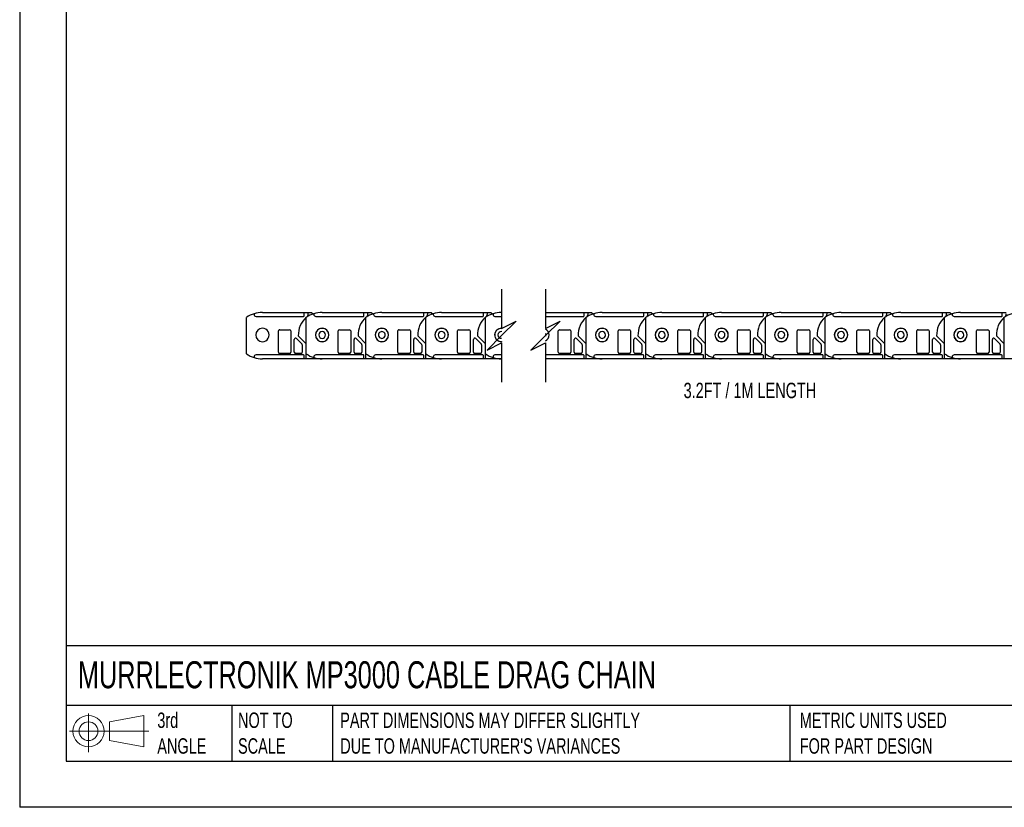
# Model space of a CAD drawing. Header units: millimetres. Extents: x 0 to 1537, y 0 to 1187.
# Tile 1 of 14: x 0 to 742, y 0 to 594. Entities that reach past the tile are written whole.
import ezdxf

# ---------------------------------------------------------------- set-up
doc = ezdxf.new("R2010")
doc.units = ezdxf.units.MM
doc.header["$LTSCALE"] = 5.5
doc.layers.add('DIMENSIONS', color=140, linetype='Continuous', lineweight=25)
doc.layers.add('TEXT', color=140, linetype='Continuous', lineweight=25)
doc.styles.add('SLDTEXTSTYLE0', font='TXT', dxfattribs={"width": 0.7})

# ---------------------------------------------------------------- blocks, each defined once
blk = doc.blocks.new('Block11')
at = {"color": 7, "linetype": 'Continuous', "lineweight": 18}
for p, q in [((14.24, 29.21), (14.24, 0)), ((30.14, 22.92), (55.96, 27.68)), ((30.14, 8.78), (30.14, 22.92)), ((55.96, 27.68), (55.96, 4.02)), ((0, 15.85), (59.81, 15.85)), ((30.14, 8.78), (55.96, 4.02))]:
    blk.add_line(p, q, dxfattribs=at)
for radius in [11.83, 7.07]:
    blk.add_circle((14.24, 15.85), radius, dxfattribs=at)
blk = doc.blocks.new('Block12')
at = {"color": 7, "linetype": 'Continuous'}
blk.add_blockref('Block11', (0, 0), dxfattribs=at)

msp = doc.modelspace()

# ---------------------------------------------------------------- linework, layer by layer
at = {"color": 7, "linetype": 'Continuous'}
for p in [(0.01, 1187.46), (1536.71, 0.01)]:
    msp.add_line(p, (0.01, 0.01), dxfattribs=at)
for p, q in [((176.58, 372.11), (176.58, 371.57)), ((182.88, 373.07), (214.38, 373.07)), ((214.38, 370.57), (214.38, 373.07)), ((214.38, 373.07), (217.38, 373.07)), ((217.38, 372.07), (217.38, 373.07)), ((217.38, 373.07), (219.88, 373.07)), ((219.88, 373.07), (221.2, 371.98)), ((221.58, 372.11), (221.58, 371.57)), ((227.88, 373.07), (259.38, 373.07)), ((259.38, 370.57), (259.38, 373.07)), ((259.38, 373.07), (262.38, 373.07)), ((262.38, 372.07), (262.38, 373.07)), ((262.38, 373.07), (264.88, 373.07)), ((264.88, 373.07), (266.2, 371.98)), ((266.58, 372.11), (266.58, 371.57)), ((272.88, 373.07), (304.38, 373.07)), ((304.38, 370.57), (304.38, 373.07)), ((304.38, 373.07), (307.38, 373.07)), ((307.38, 372.07), (307.38, 373.07)), ((307.38, 373.07), (309.88, 373.07)), ((309.88, 373.07), (311.2, 371.98)), ((311.58, 372.11), (311.58, 371.57)), ((317.88, 373.07), (349.38, 373.07)), ((349.38, 370.57), (349.38, 373.07)), ((349.38, 373.07), (352.38, 373.07)), ((352.38, 372.07), (352.38, 373.07)), ((352.38, 373.07), (354.88, 373.07)), ((354.88, 373.07), (356.2, 371.98)), ((356.58, 372.11), (356.58, 371.57)), ((362.88, 373.07), (363.1, 373.07)), ((396.1, 373.07), (425.27, 373.07)), ((425.27, 370.57), (425.27, 373.07)), ((425.27, 373.07), (428.27, 373.07)), ((428.27, 372.07), (428.27, 373.07)), ((428.27, 373.07), (430.77, 373.07)), ((430.77, 373.07), (432.09, 371.98)), ((432.47, 372.11), (432.47, 371.57)), ((438.77, 373.07), (470.27, 373.07)), ((470.27, 370.57), (470.27, 373.07)), ((470.27, 373.07), (473.27, 373.07)), ((473.27, 372.07), (473.27, 373.07)), ((473.27, 373.07), (475.77, 373.07)), ((475.77, 373.07), (477.09, 371.98)), ((477.47, 372.11), (477.47, 371.57)), ((483.77, 373.07), (515.27, 373.07)), ((515.27, 370.57), (515.27, 373.07)), ((515.27, 373.07), (518.27, 373.07)), ((518.27, 372.07), (518.27, 373.07)), ((518.27, 373.07), (520.77, 373.07)), ((520.77, 373.07), (522.09, 371.98)), ((522.47, 372.11), (522.47, 371.57)), ((528.77, 373.07), (560.27, 373.07)), ((560.27, 370.57), (560.27, 373.07)), ((560.27, 373.07), (563.27, 373.07)), ((563.27, 372.07), (563.27, 373.07)), ((563.27, 373.07), (565.77, 373.07)), ((565.77, 373.07), (567.09, 371.98)), ((567.47, 372.11), (567.47, 371.57)), ((573.77, 373.07), (605.27, 373.07)), ((605.27, 370.57), (605.27, 373.07)), ((605.27, 373.07), (608.27, 373.07)), ((608.27, 372.07), (608.27, 373.07)), ((608.27, 373.07), (610.77, 373.07)), ((610.77, 373.07), (612.09, 371.98)), ((612.47, 372.11), (612.47, 371.57)), ((618.77, 373.07), (650.27, 373.07)), ((650.27, 370.57), (650.27, 373.07)), ((650.27, 373.07), (653.27, 373.07)), ((653.27, 372.07), (653.27, 373.07)), ((653.27, 373.07), (655.77, 373.07)), ((655.77, 373.07), (657.09, 371.98)), ((657.47, 372.11), (657.47, 371.57)), ((663.77, 373.07), (695.27, 373.07)), ((695.27, 370.57), (695.27, 373.07)), ((695.27, 373.07), (698.27, 373.07)), ((698.27, 372.07), (698.27, 373.07)), ((698.27, 373.07), (700.77, 373.07)), ((700.77, 373.07), (702.09, 371.98)), ((702.47, 372.11), (702.47, 371.57)), ((708.77, 373.07), (740.27, 373.07)), ((740.27, 370.57), (740.27, 373.07)), ((740.27, 373.07), (743.27, 373.07)), ((170.88, 341.84), (170.88, 369.31)), ((178.08, 370.07), (213.88, 370.07)), ((215.88, 341.84), (215.88, 369.31)), ((223.08, 370.07), (258.88, 370.07)), ((260.88, 341.84), (260.88, 369.31)), ((268.08, 370.07), (303.88, 370.07)), ((305.88, 341.84), (305.88, 369.31)), ((313.08, 370.07), (348.88, 370.07)), ((350.88, 341.84), (350.88, 369.31)), ((358.08, 370.07), (363.1, 370.07)), ((396.1, 370.07), (424.77, 370.07)), ((426.77, 341.84), (426.77, 369.31)), ((433.97, 370.07), (469.77, 370.07)), ((471.77, 341.84), (471.77, 369.31)), ((478.97, 370.07), (514.77, 370.07)), ((516.77, 341.84), (516.77, 369.31)), ((523.97, 370.07), (559.77, 370.07)), ((561.77, 341.84), (561.77, 369.31)), ((568.97, 370.07), (604.77, 370.07)), ((606.77, 341.84), (606.77, 369.31)), ((613.97, 370.07), (649.77, 370.07)), ((651.77, 341.84), (651.77, 369.31)), ((658.97, 370.07), (694.77, 370.07)), ((696.77, 341.84), (696.77, 369.31)), ((703.97, 370.07), (739.77, 370.07)), ((741.77, 341.84), (741.77, 369.31)), ((194.88, 343.07), (194.88, 359.07)), ((195.88, 360.07), (203.38, 360.07)), ((204.38, 359.07), (204.38, 343.07)), ((239.88, 343.07), (239.88, 359.07)), ((240.88, 360.07), (248.38, 360.07)), ((249.38, 359.07), (249.38, 343.07)), ((284.88, 343.07), (284.88, 359.07)), ((285.88, 360.07), (293.38, 360.07)), ((294.38, 359.07), (294.38, 343.07)), ((329.88, 343.07), (329.88, 359.07)), ((330.88, 360.07), (338.38, 360.07)), ((339.38, 359.07), (339.38, 343.07)), ((362.88, 361.12), (363.1, 361.09)), ((405.77, 343.07), (405.77, 359.07)), ((406.77, 360.07), (414.27, 360.07)), ((415.27, 359.07), (415.27, 343.07)), ((450.77, 343.07), (450.77, 359.07)), ((451.77, 360.07), (459.27, 360.07)), ((460.27, 359.07), (460.27, 343.07)), ((495.77, 343.07), (495.77, 359.07)), ((496.77, 360.07), (504.27, 360.07)), ((505.27, 359.07), (505.27, 343.07)), ((540.77, 343.07), (540.77, 359.07)), ((541.77, 360.07), (549.27, 360.07)), ((550.27, 359.07), (550.27, 343.07)), ((585.77, 343.07), (585.77, 359.07)), ((586.77, 360.07), (594.27, 360.07)), ((595.27, 359.07), (595.27, 343.07)), ((630.77, 343.07), (630.77, 359.07)), ((631.77, 360.07), (639.27, 360.07)), ((640.27, 359.07), (640.27, 343.07)), ((675.77, 343.07), (675.77, 359.07)), ((676.77, 360.07), (684.27, 360.07)), ((685.27, 359.07), (685.27, 343.07)), ((720.77, 343.07), (720.77, 359.07)), ((721.77, 360.07), (729.27, 360.07)), ((730.27, 359.07), (730.27, 343.07)), ((206.88, 343.07), (206.88, 352.66)), ((208.58, 353.37), (212.58, 349.37)), ((215.88, 349.47), (209.89, 355.46)), ((212.88, 348.66), (212.88, 343.07)), ((215.88, 338.07), (215.88, 349.47)), ((251.88, 343.07), (251.88, 352.66)), ((253.58, 353.37), (257.58, 349.37)), ((260.88, 349.47), (254.89, 355.46)), ((257.88, 348.66), (257.88, 343.07)), ((260.88, 338.07), (260.88, 349.47)), ((296.88, 343.07), (296.88, 352.66)), ((298.58, 353.37), (302.58, 349.37)), ((305.88, 349.47), (299.89, 355.46)), ((302.88, 348.66), (302.88, 343.07)), ((305.88, 338.07), (305.88, 349.47)), ((341.88, 343.07), (341.88, 352.66)), ((343.58, 353.37), (347.58, 349.37)), ((350.88, 349.47), (344.89, 355.46)), ((347.88, 348.66), (347.88, 343.07)), ((350.88, 338.07), (350.88, 349.47)), ((363.1, 351.06), (362.88, 351.02)), ((417.77, 343.07), (417.77, 352.66)), ((419.48, 353.37), (423.48, 349.37)), ((426.77, 349.47), (420.78, 355.46)), ((423.77, 348.66), (423.77, 343.07)), ((426.77, 338.07), (426.77, 349.47)), ((462.77, 343.07), (462.77, 352.66)), ((464.48, 353.37), (468.48, 349.37)), ((471.77, 349.47), (465.78, 355.46)), ((468.77, 348.66), (468.77, 343.07)), ((471.77, 338.07), (471.77, 349.47)), ((507.77, 343.07), (507.77, 352.66)), ((509.48, 353.37), (513.48, 349.37)), ((516.77, 349.47), (510.78, 355.46)), ((513.77, 348.66), (513.77, 343.07)), ((516.77, 338.07), (516.77, 349.47)), ((552.77, 343.07), (552.77, 352.66)), ((554.48, 353.37), (558.48, 349.37)), ((561.77, 349.47), (555.78, 355.46)), ((558.77, 348.66), (558.77, 343.07)), ((561.77, 338.07), (561.77, 349.47)), ((597.77, 343.07), (597.77, 352.66)), ((599.48, 353.37), (603.48, 349.37)), ((606.77, 349.47), (600.78, 355.46)), ((603.77, 348.66), (603.77, 343.07)), ((606.77, 338.07), (606.77, 349.47)), ((642.77, 343.07), (642.77, 352.66)), ((644.48, 353.37), (648.48, 349.37)), ((651.77, 349.47), (645.78, 355.46)), ((648.77, 348.66), (648.77, 343.07)), ((651.77, 338.07), (651.77, 349.47)), ((687.77, 343.07), (687.77, 352.66)), ((689.48, 353.37), (693.48, 349.37)), ((696.77, 349.47), (690.78, 355.46)), ((693.77, 348.66), (693.77, 343.07)), ((696.77, 338.07), (696.77, 349.47)), ((732.77, 343.07), (732.77, 352.66)), ((734.48, 353.37), (738.48, 349.37)), ((741.77, 349.47), (735.78, 355.46)), ((738.77, 348.66), (738.77, 343.07)), ((741.77, 338.07), (741.77, 349.47)), ((203.38, 342.07), (195.88, 342.07)), ((211.88, 342.07), (207.88, 342.07)), ((248.38, 342.07), (240.88, 342.07)), ((256.88, 342.07), (252.88, 342.07)), ((293.38, 342.07), (285.88, 342.07)), ((301.88, 342.07), (297.88, 342.07)), ((338.38, 342.07), (330.88, 342.07)), ((346.88, 342.07), (342.88, 342.07)), ((414.27, 342.07), (406.77, 342.07)), ((422.77, 342.07), (418.77, 342.07)), ((459.27, 342.07), (451.77, 342.07)), ((467.77, 342.07), (463.77, 342.07)), ((504.27, 342.07), (496.77, 342.07)), ((512.77, 342.07), (508.77, 342.07)), ((549.27, 342.07), (541.77, 342.07)), ((557.77, 342.07), (553.77, 342.07)), ((594.27, 342.07), (586.77, 342.07)), ((602.77, 342.07), (598.77, 342.07)), ((639.27, 342.07), (631.77, 342.07)), ((647.77, 342.07), (643.77, 342.07)), ((684.27, 342.07), (676.77, 342.07)), ((692.77, 342.07), (688.77, 342.07)), ((729.27, 342.07), (721.77, 342.07)), ((737.77, 342.07), (733.77, 342.07)), ((176.58, 339.57), (176.58, 339.04)), ((213.88, 341.07), (178.08, 341.07)), ((214.38, 338.07), (182.88, 338.07)), ((214.38, 338.07), (214.38, 340.57)), ((215.88, 338.07), (214.38, 338.07)), ((227.88, 338.07), (215.88, 338.07)), ((221.58, 339.57), (221.58, 339.04)), ((258.88, 341.07), (223.08, 341.07)), ((259.38, 338.07), (227.88, 338.07)), ((259.38, 338.07), (259.38, 340.57)), ((260.88, 338.07), (259.38, 338.07)), ((272.88, 338.07), (260.88, 338.07)), ((266.58, 339.57), (266.58, 339.04)), ((303.88, 341.07), (268.08, 341.07)), ((304.38, 338.07), (272.88, 338.07)), ((304.38, 338.07), (304.38, 340.57)), ((305.88, 338.07), (304.38, 338.07)), ((317.88, 338.07), (305.88, 338.07)), ((311.58, 339.57), (311.58, 339.04)), ((348.88, 341.07), (313.08, 341.07)), ((349.38, 338.07), (317.88, 338.07)), ((349.38, 338.07), (349.38, 340.57)), ((350.88, 338.07), (349.38, 338.07)), ((362.88, 338.07), (350.88, 338.07)), ((356.58, 339.57), (356.58, 339.04)), ((363.1, 341.07), (358.08, 341.07)), ((363.1, 338.07), (362.88, 338.07)), ((424.77, 341.07), (396.1, 341.07)), ((425.27, 338.07), (396.1, 338.07)), ((425.27, 338.07), (425.27, 340.57)), ((426.77, 338.07), (425.27, 338.07)), ((438.77, 338.07), (426.77, 338.07)), ((432.47, 339.57), (432.47, 339.04)), ((469.77, 341.07), (433.97, 341.07)), ((470.27, 338.07), (438.77, 338.07)), ((470.27, 338.07), (470.27, 340.57)), ((471.77, 338.07), (470.27, 338.07)), ((483.77, 338.07), (471.77, 338.07)), ((477.47, 339.57), (477.47, 339.04)), ((514.77, 341.07), (478.97, 341.07)), ((515.27, 338.07), (483.77, 338.07)), ((515.27, 338.07), (515.27, 340.57)), ((516.77, 338.07), (515.27, 338.07)), ((528.77, 338.07), (516.77, 338.07)), ((522.47, 339.57), (522.47, 339.04)), ((559.77, 341.07), (523.97, 341.07)), ((560.27, 338.07), (528.77, 338.07)), ((560.27, 338.07), (560.27, 340.57)), ((561.77, 338.07), (560.27, 338.07)), ((573.77, 338.07), (561.77, 338.07)), ((567.47, 339.57), (567.47, 339.04)), ((604.77, 341.07), (568.97, 341.07)), ((605.27, 338.07), (573.77, 338.07)), ((605.27, 338.07), (605.27, 340.57)), ((606.77, 338.07), (605.27, 338.07)), ((618.77, 338.07), (606.77, 338.07)), ((612.47, 339.57), (612.47, 339.04)), ((649.77, 341.07), (613.97, 341.07)), ((650.27, 338.07), (618.77, 338.07)), ((650.27, 338.07), (650.27, 340.57)), ((651.77, 338.07), (650.27, 338.07)), ((663.77, 338.07), (651.77, 338.07)), ((657.47, 339.57), (657.47, 339.04)), ((694.77, 341.07), (658.97, 341.07)), ((695.27, 338.07), (663.77, 338.07)), ((695.27, 338.07), (695.27, 340.57)), ((696.77, 338.07), (695.27, 338.07)), ((708.77, 338.07), (696.77, 338.07)), ((702.47, 339.57), (702.47, 339.04)), ((739.77, 341.07), (703.97, 341.07)), ((740.27, 338.07), (708.77, 338.07)), ((740.27, 338.07), (740.27, 340.57)), ((741.77, 338.07), (740.27, 338.07)), ((753.77, 338.07), (741.77, 338.07))]:
    msp.add_line(p, q)
at = {"flags": 128}
for points in [[(396.1, 357.08), (396.13, 357.05), (396.32, 356.07)], [(396.32, 356.07), (396.13, 355.1), (396.1, 355.06)]]:
    msp.add_lwpolyline(points, dxfattribs=at)
for centre, radius, start, end in [((182.88, 352.07), 21, 107.45438, 124.8466), ((182.88, 352.07), 21, 89.99719, 107.45476), ((178.08, 371.57), 1.5, 179.99838, 270.00091), ((227.88, 352.07), 21, 107.4547, 124.84652), ((214.58, 371.97), 2.8, 297.62108, 2.10179), ((227.88, 352.07), 21, 89.99711, 107.45476), ((223.08, 371.57), 1.5, 180.00032, 270.0001), ((272.88, 352.07), 21, 107.4547, 124.84652), ((259.58, 371.97), 2.8, 297.61983, 2.10205), ((272.88, 352.07), 21, 89.99728, 107.4546), ((268.08, 371.57), 1.5, 180.00032, 270.0001), ((317.88, 352.07), 21, 107.4547, 124.84652), ((304.58, 371.97), 2.8, 297.62108, 2.10179), ((317.88, 352.07), 21, 89.99711, 107.45476), ((313.08, 371.57), 1.5, 180.00032, 269.99896), ((362.88, 352.07), 21, 107.45454, 124.84656), ((349.58, 371.97), 2.8, 297.62046, 2.10192), ((362.88, 352.07), 21, 89.99715, 107.45476), ((358.08, 371.57), 1.5, 179.99935, 270.00051), ((438.77, 352.07), 21, 107.4547, 124.84652), ((425.47, 371.97), 2.8, 297.62046, 2.10192), ((438.77, 352.07), 21, 89.99719, 107.45468), ((433.97, 371.57), 1.5, 180.00032, 270.0001), ((483.77, 352.07), 21, 107.45474, 124.84642), ((470.47, 371.97), 2.8, 297.6206, 2.10153), ((483.77, 352.07), 21, 89.99719, 107.45468), ((478.97, 371.57), 1.5, 180.00032, 269.99982), ((528.77, 352.07), 21, 107.45468, 124.84648), ((515.47, 371.97), 2.8, 297.62053, 2.10173), ((528.77, 352.07), 21, 89.99717, 107.4547), ((523.97, 371.57), 1.5, 180.00008, 270.00006), ((573.77, 352.07), 21, 107.45469, 124.84646), ((560.47, 371.97), 2.8, 297.62054, 2.10169), ((573.77, 352.07), 21, 89.99717, 107.45471), ((568.97, 371.57), 1.5, 179.99994, 270.00009), ((618.77, 352.07), 21, 107.45474, 124.84642), ((605.47, 371.97), 2.8, 297.62053, 2.10173), ((618.77, 352.07), 21, 89.99717, 107.4547), ((613.97, 371.57), 1.5, 180.00008, 270.00006), ((663.77, 352.07), 21, 107.45474, 124.84642), ((650.47, 371.97), 2.8, 297.6206, 2.10153), ((663.77, 352.07), 21, 89.99719, 107.45468), ((658.97, 371.57), 1.5, 180.00032, 269.99982), ((708.77, 352.07), 21, 107.45454, 124.84656), ((695.47, 371.97), 2.8, 297.62046, 2.10192), ((708.77, 352.07), 21, 89.99715, 107.45476), ((703.97, 371.57), 1.5, 179.99935, 270.00051), ((753.77, 352.07), 21, 107.4547, 124.84652), ((740.47, 371.97), 2.8, 297.62046, 2.10192), ((227.88, 356.07), 18, 131.81048, 181.94286), ((213.88, 370.57), 0.5, 270.00079, 359.99963), ((272.88, 356.07), 18, 131.81037, 181.94318), ((258.88, 370.57), 0.5, 269.99496, 0.00546), ((317.88, 356.07), 18, 131.81009, 181.94325), ((303.88, 370.57), 0.5, 270.00079, 359.99963), ((362.88, 356.07), 18, 131.81042, 181.94302), ((348.88, 370.57), 0.5, 269.99908, 359.99963), ((438.77, 356.07), 18, 131.81023, 181.94322), ((424.77, 370.57), 0.5, 269.99908, 359.99963), ((483.77, 356.07), 18, 131.81039, 181.9431), ((469.77, 370.57), 0.5, 269.99994, 359.99963), ((528.77, 356.07), 18, 131.81035, 181.94315), ((514.77, 370.57), 0.5, 269.99921, 0.00036), ((573.77, 356.07), 18, 131.81032, 181.94316), ((559.77, 370.57), 0.5, 269.99964, 0.00009), ((618.77, 356.07), 18, 131.81035, 181.94315), ((604.77, 370.57), 0.5, 269.99921, 0.00036), ((663.77, 356.07), 18, 131.81039, 181.9431), ((649.77, 370.57), 0.5, 269.99994, 359.99963), ((708.77, 356.07), 18, 131.81039, 181.9431), ((694.77, 370.57), 0.5, 269.99908, 359.99963), ((753.77, 356.07), 18, 131.81042, 181.94302), ((739.77, 370.57), 0.5, 269.99908, 359.99963), ((182.88, 356.07), 5.05, 90.00005, 269.99995), ((182.88, 356.07), 5.05, 269.9997, 90.0003), ((195.88, 359.07), 1, 89.99861, 180.00225), ((203.38, 359.07), 1, 0.00067, 90.00019), ((227.88, 356.07), 5.05, 90.00005, 269.99995), ((227.88, 356.07), 5, 359.99996, 180.00004), ((227.88, 356.07), 5, 179.99991, 0.00009), ((227.88, 356.07), 2.55, 0.00017, 179.99983), ((227.88, 356.07), 2.55, 180, 0), ((227.88, 356.07), 5.05, 270.00003, 89.99997), ((240.88, 359.07), 1, 90.00152, 179.99933), ((248.38, 359.07), 1, 0.00067, 89.99848), ((272.88, 356.07), 5.05, 90.00005, 269.99995), ((272.88, 356.07), 5, 359.99991, 180.00009), ((272.88, 356.07), 5, 179.99996, 0.00004), ((272.88, 356.07), 2.55, 359.99983, 180.00017), ((272.88, 356.07), 2.55, 179.99967, 0.00033), ((272.88, 356.07), 5.05, 270.00003, 89.99997), ((285.88, 359.07), 1, 89.99861, 180.00225), ((293.38, 359.07), 1, 0.00067, 90.00019), ((317.88, 356.07), 5.05, 90.00005, 269.99995), ((317.88, 356.07), 5, 359.99996, 180.00004), ((317.88, 356.07), 5, 179.99991, 0.00009), ((317.88, 356.07), 2.55, 0.00017, 179.99983), ((317.88, 356.07), 2.55, 180, 0), ((317.88, 356.07), 5.05, 270.00003, 89.99997), ((330.88, 359.07), 1, 90.00067, 179.99933), ((338.38, 359.07), 1, 0.00067, 89.99933), ((362.88, 356.07), 5.05, 90.00005, 269.99995), ((362.8, 356.11), 4.92, 86.46564, 180.40731), ((362.8, 356.04), 4.92, 179.59269, 273.53436), ((362.83, 356.09), 2.5, 83.62183, 180.48231), ((362.8, 356.02), 2.47, 178.75924, 277.13645), ((393.85, 356.07), 4.97, 296.94524, 63.05476), ((393.89, 356.11), 4.88, 359.57378, 63.05208), ((393.89, 356.04), 4.88, 296.94809, 0.42614), ((406.77, 359.07), 1, 89.99921, 180.00079), ((414.27, 359.07), 1, 0.00067, 89.99933), ((438.77, 356.07), 5.05, 90.00005, 269.99995), ((438.77, 356.07), 5, 359.99999, 180.00001), ((438.77, 356.07), 5, 179.99997, 0.00003), ((438.77, 356.07), 2.55, 360, 180), ((438.77, 356.07), 2.55, 179.99983, 0.00017), ((438.77, 356.07), 5.05, 269.99995, 90.00005), ((451.77, 359.07), 1, 90.00067, 179.99933), ((459.27, 359.07), 1, 359.99994, 89.99963), ((483.77, 356.07), 5.05, 90.00005, 269.99995), ((483.77, 356.07), 5, 0.00002, 179.99998), ((483.77, 356.07), 5, 180.00002, 359.99998), ((483.77, 356.07), 2.55, 0, 180), ((483.77, 356.07), 2.55, 179.99983, 0.00017), ((483.77, 356.07), 5.05, 269.99995, 90.00005), ((496.77, 359.07), 1, 89.99994, 180.00006), ((504.27, 359.07), 1, 359.99994, 89.99985), ((528.77, 356.07), 5.05, 90, 270), ((528.77, 356.07), 5, 0, 180), ((528.77, 356.07), 5, 180, 360), ((528.77, 356.07), 2.55, 0.00004, 179.99996), ((528.77, 356.07), 2.55, 179.99987, 0.00013), ((528.77, 356.07), 5.05, 269.99999, 90.00001), ((541.77, 359.07), 1, 90.00041, 179.9997), ((549.27, 359.07), 1, 0.0003, 89.99959), ((573.77, 356.07), 5.05, 90, 270), ((573.77, 356.07), 5, 359.99999, 180.00001), ((573.77, 356.07), 5, 179.99999, 0.00001), ((573.77, 356.07), 2.55, 0.00004, 179.99996), ((573.77, 356.07), 2.55, 179.99987, 0.00013), ((573.77, 356.07), 5.05, 269.99999, 90.00001), ((586.77, 359.07), 1, 90.00041, 179.9997), ((594.27, 359.07), 1, 0.0003, 89.99959), ((618.77, 356.07), 5.05, 90, 270), ((618.77, 356.07), 5, 0, 180), ((618.77, 356.07), 5, 180, 360), ((618.77, 356.07), 2.55, 0.00004, 179.99996), ((618.77, 356.07), 2.55, 179.99987, 0.00013), ((618.77, 356.07), 5.05, 269.99999, 90.00001), ((631.77, 359.07), 1, 90.00067, 179.99933), ((639.27, 359.07), 1, 0.00067, 89.99933), ((663.77, 356.07), 5.05, 90.00005, 269.99995), ((663.77, 356.07), 5, 0.00002, 179.99998), ((663.77, 356.07), 5, 180.00002, 359.99998), ((663.77, 356.07), 2.55, 0, 180), ((663.77, 356.07), 2.55, 179.99983, 0.00017), ((663.77, 356.07), 5.05, 269.99995, 90.00005), ((676.77, 359.07), 1, 89.99994, 180.00006), ((684.27, 359.07), 1, 359.99994, 89.99963), ((708.77, 356.07), 5.05, 90.00005, 269.99995), ((708.77, 356.07), 5, 0.00004, 179.99996), ((708.77, 356.07), 5, 180.00004, 359.99996), ((708.77, 356.07), 2.55, 360, 180), ((708.77, 356.07), 2.55, 179.99983, 0.00017), ((708.77, 356.07), 5.05, 269.99986, 90.00014), ((721.77, 359.07), 1, 90.00067, 179.99933), ((729.27, 359.07), 1, 0.00067, 89.99933), ((207.88, 352.66), 1, 45.00014, 179.99975), ((211.88, 348.66), 1, 359.99976, 44.99679), ((252.88, 352.66), 1, 45.00014, 179.99975), ((256.88, 348.66), 1, 359.99818, 45.00249), ((297.88, 352.66), 1, 44.99916, 180.00073), ((301.88, 348.66), 1, 359.99818, 45.00249), ((342.88, 352.66), 1, 45.00014, 179.99975), ((346.88, 348.66), 1, 359.99897, 44.99964), ((418.77, 352.66), 1, 44.99965, 180.00024), ((422.77, 348.66), 1, 359.99818, 45.00249), ((463.77, 352.66), 1, 44.99989, 179.99999), ((467.77, 348.66), 1, 0.00056, 44.99908), ((508.77, 352.66), 1, 44.99989, 179.99999), ((512.77, 348.66), 1, 0.00036, 44.99979), ((553.77, 352.66), 1, 44.99983, 180.00005), ((557.77, 348.66), 1, 359.99977, 45.00032), ((598.77, 352.66), 1, 44.99989, 179.99999), ((602.77, 348.66), 1, 0.00036, 44.99979), ((643.77, 352.66), 1, 44.99989, 179.99999), ((647.77, 348.66), 1, 0.00056, 44.99908), ((688.77, 352.66), 1, 44.99965, 180.00024), ((692.77, 348.66), 1, 359.99897, 44.99964), ((733.77, 352.66), 1, 45.00014, 179.99975), ((737.77, 348.66), 1, 359.99897, 44.99964), ((182.88, 359.07), 21, 235.15331, 252.54565), ((195.88, 343.07), 1, 179.99775, 270.00139), ((203.38, 343.07), 1, 269.99981, 359.99933), ((207.88, 343.07), 1, 180.00067, 269.99848), ((211.88, 343.07), 1, 269.99861, 0.00225), ((227.88, 359.07), 21, 235.1534, 252.54533), ((240.88, 343.07), 1, 180.00067, 269.99848), ((248.38, 343.07), 1, 270.00152, 359.99933), ((252.88, 343.07), 1, 180.00067, 270.00019), ((256.88, 343.07), 1, 269.99981, 359.99933), ((272.88, 359.07), 21, 235.1534, 252.54533), ((285.88, 343.07), 1, 179.99775, 270.00139), ((293.38, 343.07), 1, 269.99981, 359.99933), ((297.88, 343.07), 1, 180.00067, 269.99848), ((301.88, 343.07), 1, 270.00152, 359.99933), ((317.88, 359.07), 21, 235.1534, 252.54533), ((330.88, 343.07), 1, 180.00067, 269.99933), ((338.38, 343.07), 1, 270.00067, 359.99933), ((342.88, 343.07), 1, 180.00067, 269.99933), ((346.88, 343.07), 1, 270.00006, 0.00079), ((362.88, 359.07), 21, 235.15336, 252.54549), ((406.77, 343.07), 1, 179.99921, 270.00079), ((414.27, 343.07), 1, 270.00067, 359.99933), ((418.77, 343.07), 1, 180.00067, 269.99933), ((422.77, 343.07), 1, 270.00067, 359.99933), ((438.77, 359.07), 21, 235.1534, 252.54533), ((451.77, 343.07), 1, 180.00067, 269.99933), ((459.27, 343.07), 1, 270.00037, 0.00006), ((463.77, 343.07), 1, 179.99994, 270.00006), ((467.77, 343.07), 1, 269.99994, 0.00006), ((483.77, 359.07), 21, 235.15349, 252.54529), ((496.77, 343.07), 1, 179.99994, 270.00006), ((504.27, 343.07), 1, 270.00015, 0.00006), ((508.77, 343.07), 1, 180.0003, 269.9997), ((512.77, 343.07), 1, 270.0003, 359.9997), ((528.77, 359.07), 21, 235.15343, 252.54535), ((541.77, 343.07), 1, 180.0003, 269.99959), ((549.27, 343.07), 1, 270.00041, 359.9997), ((553.77, 343.07), 1, 180.00021, 269.99963), ((557.77, 343.07), 1, 270.00039, 359.99974), ((573.77, 359.07), 21, 235.15345, 252.54534), ((586.77, 343.07), 1, 180.0003, 269.99959), ((594.27, 343.07), 1, 270.00041, 359.9997), ((598.77, 343.07), 1, 180.0003, 269.9997), ((602.77, 343.07), 1, 270.0003, 359.9997), ((618.77, 359.07), 21, 235.15349, 252.54529), ((631.77, 343.07), 1, 180.00067, 269.99933), ((639.27, 343.07), 1, 270.00067, 359.99933), ((643.77, 343.07), 1, 179.99994, 270.00006), ((647.77, 343.07), 1, 269.99994, 0.00006), ((663.77, 359.07), 21, 235.15349, 252.54529), ((676.77, 343.07), 1, 179.99994, 270.00006), ((684.27, 343.07), 1, 270.00037, 0.00006), ((688.77, 343.07), 1, 179.99994, 269.99963), ((692.77, 343.07), 1, 270.00006, 0.00079), ((708.77, 359.07), 21, 235.15336, 252.54549), ((721.77, 343.07), 1, 180.00067, 269.99933), ((729.27, 343.07), 1, 270.00067, 359.99933), ((733.77, 343.07), 1, 180.00067, 269.99933), ((737.77, 343.07), 1, 270.00006, 0.00079), ((178.08, 339.57), 1.5, 89.99909, 180.00176), ((182.88, 359.07), 21, 252.54533, 270.00277), ((213.88, 340.57), 0.5, 0.00067, 89.99848), ((223.08, 339.57), 1.5, 89.9999, 179.99982), ((227.88, 359.07), 21, 252.54533, 270.00285), ((258.88, 340.57), 0.5, 359.99484, 90.00431), ((268.08, 339.57), 1.5, 89.9999, 179.99982), ((272.88, 359.07), 21, 252.54549, 270.00269), ((303.88, 340.57), 0.5, 0.00067, 89.99848), ((313.08, 339.57), 1.5, 90.00104, 179.99982), ((317.88, 359.07), 21, 252.54533, 270.00285), ((348.88, 340.57), 0.5, 0.00067, 90.00019), ((358.08, 339.57), 1.5, 89.99949, 180.00079), ((362.88, 359.07), 21, 252.54533, 270.00281), ((424.77, 340.57), 0.5, 0.00067, 90.00019), ((433.97, 339.57), 1.5, 89.9999, 179.99982), ((438.77, 359.07), 21, 252.54541, 270.00277), ((469.77, 340.57), 0.5, 0.00067, 89.99933), ((478.97, 339.57), 1.5, 90.00018, 179.99982), ((483.77, 359.07), 21, 252.54541, 270.00277), ((514.77, 340.57), 0.5, 359.99994, 90.00006), ((523.97, 339.57), 1.5, 89.99994, 180.00006), ((528.77, 359.07), 21, 252.54539, 270.00279), ((559.77, 340.57), 0.5, 0.00021, 89.99963), ((568.97, 339.57), 1.5, 89.99991, 180.00021), ((573.77, 359.07), 21, 252.54539, 270.00279), ((604.77, 340.57), 0.5, 359.99994, 90.00006), ((613.97, 339.57), 1.5, 89.99994, 180.00006), ((618.77, 359.07), 21, 252.54539, 270.00279), ((649.77, 340.57), 0.5, 0.00067, 89.99933), ((658.97, 339.57), 1.5, 90.00018, 179.99982), ((663.77, 359.07), 21, 252.54541, 270.00277), ((694.77, 340.57), 0.5, 0.00067, 90.00019), ((703.97, 339.57), 1.5, 89.99949, 180.00079), ((708.77, 359.07), 21, 252.54533, 270.00281), ((739.77, 340.57), 0.5, 0.00067, 90.00019)]:
    msp.add_arc(centre, radius, start, end)
at = {"layer": 'DIMENSIONS', "color": 140}
for p, q in [((363.1, 390.54), (363.1, 361.07)), ((396.1, 390.54), (396.1, 361.07)), ((363.1, 361.07), (374.1, 366.57)), ((374.1, 366.57), (363.1, 355.57)), ((396.1, 361.07), (407.1, 366.57)), ((407.1, 366.57), (396.1, 355.57)), ((363.1, 355.57), (352.1, 344.57)), ((352.1, 344.57), (363.1, 350.07)), ((363.1, 350.07), (363.1, 320.61)), ((396.1, 355.57), (385.1, 344.57)), ((385.1, 344.57), (396.1, 350.07)), ((396.1, 350.07), (396.1, 320.61))]:
    msp.add_line(p, q, dxfattribs=at)
at = {"layer": 'TEXT'}
for p, q in [((34.92, 1152.53), (34.92, 34.92)), ((1501.77, 121.69), (34.92, 121.69)), ((1501.77, 76.83), (34.92, 76.83)), ((159.75, 76.83), (159.75, 34.92)), ((235.61, 76.83), (235.61, 34.92)), ((580.16, 76.83), (580.16, 34.92)), ((34.92, 34.92), (1501.77, 34.92))]:
    msp.add_line(p, q, dxfattribs=at)

# ---------------------------------------------------------------- block references
msp.add_blockref('Block12', (37.61, 41.55), dxfattribs=at)

# ---------------------------------------------------------------- texts
at = {"layer": 'DIMENSIONS', "insert": (500.18, 320.08), "char_height": 11.6417, "attachment_point": 1, "style": 'SLDTEXTSTYLE0'}
msp.add_mtext('3.2FT / 1M LENGTH', dxfattribs=at)
at = {"layer": 'TEXT', "attachment_point": 1, "style": 'SLDTEXTSTYLE0'}
for s, insert, char_height in [('MURRLECTRONIK MP3000 CABLE DRAG CHAIN', (43.81, 110.13), 20.3729), ('3rd^JANGLE', (103.68, 71.48), 11.642), ('NOT TO^JSCALE', (164.49, 71.48), 11.6417), ("PART DIMENSIONS MAY DIFFER SLIGHTLY ^JDUE TO MANUFACTURER'S VARIANCES", (241.52, 71.48), 11.6417), ('METRIC UNITS USED ^JFOR PART DESIGN', (587.69, 71.48), 11.6417)]:
    msp.add_mtext(s, dxfattribs=dict(at, insert=insert, char_height=char_height))

doc.saveas('drawing.dxf')
